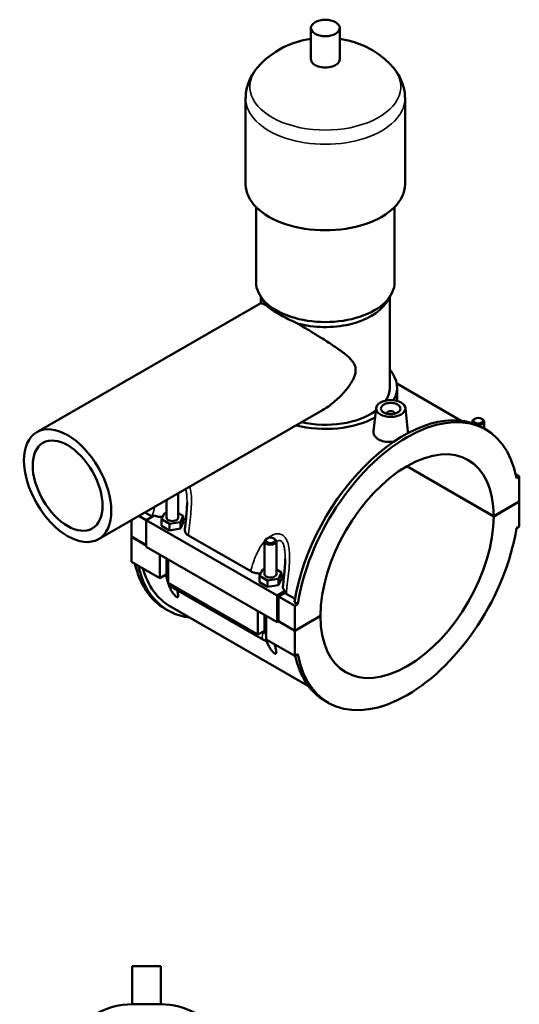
# Model space of a CAD drawing. Header units: millimetres. Extents: x 0 to 979, y -206 to 1211.
# Tile 10 of 10: x 724 to 979, y 607 to 1109. Entities that reach past the tile are written whole.
import ezdxf

# ---------------------------------------------------------------- set-up
doc = ezdxf.new("R2010")
doc.units = ezdxf.units.MM
doc.layers.add('Visible (ISO)', color=7, linetype='Continuous', lineweight=50)
doc.layers.add('Visible Narrow (ISO)', color=7, linetype='Continuous', lineweight=35)

msp = doc.modelspace()

# ---------------------------------------------------------------- linework, layer by layer
at = {"layer": 'Visible (ISO)'}
for p, q in [((872.452, 1089.309), (872.452, 1105.268)), ((887.092, 1089.309), (887.092, 1105.268)), ((839.105, 1025.475), (839.105, 1069.361)), ((920.438, 1025.475), (920.438, 1069.361)), ((844.392, 975.605), (844.392, 1013.929)), ((915.152, 975.605), (915.152, 1013.929)), ((732.53, 899.04), (846.864, 964.881)), ((848.942, 964.935), (846.658, 968.429)), ((846.832, 964.862), (846.832, 968.164)), ((910.601, 964.935), (912.885, 968.429)), ((912.712, 921.745), (912.712, 968.164)), ((916.184, 923.874), (949.151, 904.89)), ((916.372, 914.993), (916.372, 921.745)), ((763.969, 844.446), (878.303, 910.286)), ((905.661, 911.359), (904.387, 899.475)), ((920.633, 911.359), (921.912, 899.426)), ((911.147, 908.454), (911.147, 908.641)), ((915.147, 908.454), (915.147, 908.641)), ((954.836, 904.43), (954.836, 903.646)), ((956.133, 905.894), (955.707, 905.646)), ((959.54, 905.894), (959.966, 905.646)), ((960.836, 904.43), (960.836, 900.865)), ((961.647, 900.398), (959.979, 901.359)), ((965.685, 856.074), (921.285, 881.643)), ((921.355, 881.684), (965.685, 856.156)), ((976.91, 877.492), (978.767, 876.422)), ((978.767, 876.422), (977.308, 875.582)), ((978.767, 863.689), (978.767, 876.422)), ((798.707, 864.45), (798.707, 855.427)), ((804.707, 867.905), (804.707, 855.427)), ((965.685, 856.156), (978.767, 863.689)), ((978.767, 863.607), (965.685, 856.074)), ((978.696, 863.648), (978.767, 863.607)), ((978.767, 850.874), (978.767, 863.607)), ((780.777, 845.772), (780.777, 854.124)), ((784.581, 856.315), (788.413, 854.108)), ((791.445, 855.989), (787.73, 858.128)), ((792.488, 856.458), (788.413, 854.111)), ((788.413, 854.111), (855.164, 815.672)), ((788.413, 854.111), (788.413, 840.56)), ((796.13, 854.566), (797.625, 857.778)), ((796.13, 851.296), (796.13, 854.566)), ((800.213, 852.215), (796.13, 854.566)), ((797.625, 857.778), (798.707, 857.945)), ((804.707, 857.771), (807.284, 856.287)), ((807.284, 856.287), (805.79, 853.076)), ((807.284, 853.017), (807.284, 856.287)), ((796.13, 851.296), (800.213, 848.945)), ((805.79, 853.076), (800.213, 852.215)), ((800.213, 848.945), (800.213, 852.215)), ((800.213, 848.945), (805.79, 849.806)), ((805.79, 849.806), (805.79, 853.076)), ((805.79, 849.806), (807.284, 853.017)), ((977.308, 850.034), (978.767, 850.874)), ((780.777, 845.772), (788.413, 841.375)), ((780.777, 845.691), (780.848, 845.731)), ((780.777, 832.957), (780.777, 845.691)), ((788.413, 841.293), (780.777, 845.691)), ((809.881, 846.362), (841.707, 828.034)), ((850.067, 844.814), (849.641, 844.567)), ((853.474, 844.814), (853.9, 844.567)), ((788.413, 840.56), (855.164, 802.121)), ((848.77, 826.597), (848.77, 843.35)), ((854.77, 826.597), (854.77, 843.35)), ((795.343, 824.569), (795.343, 836.57)), ((798.707, 834.633), (798.707, 825.791)), ((799.586, 834.127), (799.586, 822.126)), ((780.777, 832.957), (795.343, 824.569)), ((846.193, 825.737), (847.688, 828.948)), ((847.688, 828.948), (848.77, 829.115)), ((854.77, 828.942), (857.347, 827.458)), ((798.492, 826.382), (795.343, 824.569)), ((798.707, 826.506), (798.492, 826.382)), ((798.492, 826.382), (798.707, 826.259)), ((846.193, 822.467), (846.193, 825.737)), ((850.276, 823.386), (846.193, 825.737)), ((855.853, 824.246), (850.276, 823.386)), ((857.347, 827.458), (855.853, 824.246)), ((855.853, 820.976), (855.853, 824.246)), ((855.853, 820.976), (857.347, 824.188)), ((857.347, 824.188), (857.347, 827.458)), ((799.586, 822.126), (845.406, 795.74)), ((802.331, 819.517), (848.152, 793.13)), ((846.193, 822.467), (850.276, 820.116)), ((850.276, 820.116), (850.276, 823.386)), ((850.276, 820.116), (855.853, 820.976)), ((855.164, 815.672), (859.239, 818.018)), ((855.164, 802.121), (855.164, 815.672)), ((859.099, 817.12), (855.871, 815.261)), ((855.871, 815.261), (864.215, 810.457)), ((855.871, 815.261), (855.871, 802.528)), ((864.299, 814.035), (859.845, 816.6)), ((799.565, 808.02), (797.896, 808.981)), ((800.734, 810.051), (871.177, 769.486)), ((865.674, 811.296), (864.005, 812.257)), ((865.674, 811.296), (864.215, 810.457)), ((864.215, 810.457), (864.215, 797.723)), ((845.406, 795.74), (845.406, 807.74)), ((848.77, 796.961), (848.77, 805.803)), ((849.649, 805.297), (849.649, 793.296)), ((864.215, 797.723), (877.297, 805.256)), ((877.297, 805.175), (864.215, 797.641)), ((877.226, 805.215), (877.297, 805.175)), ((855.871, 802.528), (855.164, 802.121)), ((864.215, 797.641), (855.8, 802.487)), ((855.871, 802.528), (864.215, 797.723)), ((848.555, 797.553), (845.406, 795.74)), ((848.339, 797.429), (848.611, 797.272)), ((848.77, 797.677), (848.555, 797.553)), ((848.555, 797.553), (848.77, 797.429)), ((864.215, 797.641), (864.215, 784.908)), ((849.649, 793.296), (864.215, 784.908)), ((864.215, 784.908), (865.674, 785.748)), ((881.334, 760.932), (879.666, 761.893)), ((795.784, 626.641), (781.144, 626.641)), ((781.144, 607.121), (781.144, 626.641)), ((795.784, 607.121), (795.784, 626.641)), ((795.784, 607.121), (781.144, 607.121))]:
    msp.add_line(p, q, dxfattribs=at)
for centre, start, end in [((781.144, 570.075), 90, 147.38758), ((795.784, 570.075), 32.61242, 90)]:
    msp.add_arc(centre, 37.046, start, end, dxfattribs=at)
for centre, major_axis, ratio in [((879.772, 1105.268), (7.32, 0), 0.5758617), ((913.147, 911.093), (7.5, 0), 0.5758617), ((913.147, 911.093), (5, 0), 0.5758617), ((957.836, 904.92), (2.4, 0), 0.5758617), ((748.25, 871.743), (15.72, -27.297), 0.5780931), ((748.25, 871.743), (12.576, -21.838), 0.5780931), ((851.77, 843.841), (2.4, 0), 0.5758617)]:
    msp.add_ellipse(centre, major_axis=major_axis, ratio=ratio, dxfattribs=at)
for centre, major_axis, ratio, start_param, end_param in [((879.772, 1089.309), (-7.32, 0), 0.5758617, 0, 3.1415927), ((879.772, 1025.475), (-40.667, 0), 0.5758617, 0, 3.1415927), ((879.772, 975.605), (-35.38, 0), 0.5758617, 0, 3.1415927), ((879.772, 971.615), (-32.94, 0), 0.5758617, 0.3599086, 0.4451814), ((879.772, 971.615), (32.94, 0), 0.5758617, 4.2672076, 5.9232767), ((879.772, 921.745), (36.6, 0), 0.5758617, 5.9737411, 6.7342121), ((879.772, 921.745), (32.94, 0), 0.5758617, 5.9292044, 6.2831853), ((919.822, 831.626), (40.156, 69.733), 0.5780931, 0, 2.1588447), ((921.491, 830.665), (40.156, 69.733), 0.5780931, 5.6912696, 8.44203), ((879.772, 921.745), (32.94, 0), 0.5758617, 4.3337474, 5.6090181), ((913.147, 908.641), (-2, 0), 0.5758617, 2.9729035, 6.4518745), ((879.772, 921.745), (36.6, 0), 0.5758617, 4.291049, 5.4784443), ((957.836, 904.43), (-3, 0), 0.5758617, 5.5016397, 6.86591), ((957.836, 904.43), (3, 0), 0.5758617, 4.5108754, 7.0647309), ((921.491, 830.665), (31.19, 54.161), 0.5780931, 5.4966534, 8.6366461), ((801.707, 855.427), (-3, 0), 0.5758617, 0, 3.1415927), ((801.707, 852.157), (7.5, 0), 0.5758617, 0.4153421, 0.7324026), ((921.491, 830.665), (-31.19, -54.161), 0.5780931, 5.4966534, 8.6366461), ((921.491, 830.665), (-40.156, -69.733), 0.5780931, 5.6912696, 8.44203), ((851.77, 843.35), (3, 0), 0.5758617, 2.360047, 7.0647309), ((838.052, 878.714), (-40.156, -69.733), 0.5780931, 5.724523, 6.2831853), ((839.721, 877.753), (-40.156, -69.733), 0.5780931, 5.724523, 6.5251304), ((839.721, 877.753), (-38.987, -67.702), 0.5780931, 5.7745376, 6.2831853), ((851.77, 826.597), (-3, 0), 0.5758617, 0, 3.1415927), ((851.77, 823.327), (7.5, 0), 0.5758617, 0.4153421, 0.7324026), ((919.822, 831.626), (-40.156, -69.733), 0.5780931, 5.7211441, 6.2831853)]:
    msp.add_ellipse(centre, major_axis=major_axis, ratio=ratio, start_param=start_param, end_param=end_param, dxfattribs=at)
for points, knots in [([(872.452, 1099.741), (871.12, 1099.542), (869.776, 1099.285), (864.037, 1097.921), (859.447, 1096.266), (851.534, 1091.256), (848.393, 1088.78), (845.381, 1085.344)], [7.32269345, 7.32269345, 7.32269345, 7.32269345, 7.45993851, 7.45993851, 7.90124478, 7.90124478, 8.17184916, 8.17184916, 8.17184916, 8.17184916]), ([(914.163, 1085.344), (911.258, 1088.657), (908.231, 1091.078), (901.413, 1095.479), (897.69, 1097.047), (891.729, 1098.884), (889.393, 1099.397), (887.092, 1099.741)], [5.96531778, 5.96531778, 5.96531778, 5.96531778, 6.22626042, 6.22626042, 6.57732596, 6.57732596, 6.81447349, 6.81447349, 6.81447349, 6.81447349]), ([(845.381, 1085.344), (844.656, 1084.518), (843.971, 1083.64), (842.702, 1081.778), (842.118, 1080.793), (841.08, 1078.72), (840.627, 1077.632), (839.884, 1075.37), (839.595, 1074.198), (839.205, 1071.804), (839.105, 1070.583), (839.105, 1069.361)], [1.88866385, 1.88866385, 1.88866385, 1.88866385, 1.98216998, 1.98216998, 2.07567611, 2.07567611, 2.16918223, 2.16918223, 2.26268836, 2.26268836, 2.35619449, 2.35619449, 2.35619449, 2.35619449]), ([(920.438, 1069.361), (920.438, 1070.583), (920.338, 1071.804), (919.948, 1074.198), (919.659, 1075.37), (918.916, 1077.632), (918.463, 1078.72), (917.426, 1080.793), (916.842, 1081.778), (915.572, 1083.64), (914.887, 1084.518), (914.163, 1085.344)], [5.49778714, 5.49778714, 5.49778714, 5.49778714, 5.59129327, 5.59129327, 5.6847994, 5.6847994, 5.77830553, 5.77830553, 5.87181166, 5.87181166, 5.96531778, 5.96531778, 5.96531778, 5.96531778]), ([(846.864, 964.881), (846.941, 964.925), (847.159, 964.873), (847.969, 964.527), (848.567, 964.232), (849.579, 963.696), (849.804, 963.576), (850.042, 963.447)], [2.9671224, 2.9671224, 2.9671224, 2.9671224, 3.6047836, 3.6047836, 4.2497014, 4.2497014, 4.4189651, 4.4189651, 4.4189651, 4.4189651]), ([(850.042, 963.447), (850.312, 963.168), (850.643, 962.869), (851.596, 962.093), (852.286, 961.595), (853.887, 960.54), (854.798, 959.983), (856.761, 958.853), (857.861, 958.252), (860.231, 957.02), (861.501, 956.389), (863.721, 955.338), (864.652, 954.91), (865.587, 954.495)], [2.4086649, 2.4086649, 2.4086649, 2.4086649, 2.6983398, 2.6983398, 3.1146418, 3.1146418, 3.5309437, 3.5309437, 3.9472456, 3.9472456, 4.3635475, 4.3635475, 4.6532225, 4.6532225, 4.6532225, 4.6532225]), ([(865.587, 954.495), (866.087, 954.199), (866.59, 953.9), (869.018, 952.455), (870.971, 951.282), (874.779, 948.967), (876.633, 947.825), (880.346, 945.495), (882.31, 944.236), (886.03, 941.738), (887.788, 940.502), (890.926, 938.033), (892.3, 936.82), (893.9, 934.826), (894.354, 934.133), (895.02, 932.59), (895.234, 931.74), (895.234, 929.724), (895.02, 928.742), (894.354, 926.81), (893.9, 925.859), (892.3, 923.03), (890.926, 921.183), (887.788, 917.615), (886.03, 915.915), (882.31, 912.84), (880.346, 911.467), (878.342, 910.309), (878.323, 910.297), (878.303, 910.286)], [-15.4980389, -15.4980389, -15.4980389, -15.4980389, -15.3287752, -15.3287752, -14.6838575, -14.6838575, -14.0389397, -14.0389397, -13.2989732, -13.2989732, -12.5590068, -12.5590068, -11.8190403, -11.8190403, -11.4490571, -11.4490571, -11.0790738, -11.0790738, -10.7090906, -10.7090906, -10.3391074, -10.3391074, -9.5991409, -9.5991409, -8.8591745, -8.8591745, -8.119208, -8.119208, -8.1119515, -8.1119515, -8.1119515, -8.1119515]), ([(914.779, 894.252), (914.228, 894.166), (913.674, 894.109), (912.036, 894.029), (910.86, 894.099), (908.694, 894.534), (907.704, 894.901), (906.924, 895.351), (906.143, 895.8), (905.469, 896.391), (904.579, 897.716), (904.363, 898.448), (904.368, 899.247), (904.375, 899.361), (904.388, 899.475)], [4.4727405, 4.4727405, 4.4727405, 4.4727405, 4.6337804, 4.6337804, 4.9649814, 4.9649814, 5.2961824, 5.2961824, 5.2961824, 5.6273835, 5.6273835, 5.9585845, 5.9585845, 6.0130883, 6.0130883, 6.0130883, 6.0130883]), ([(921.912, 899.426), (921.922, 899.331), (921.927, 899.237), (921.925, 898.945), (921.898, 898.742), (921.845, 898.538)], [3.25764822, 3.25764822, 3.25764822, 3.25764822, 3.31049328, 3.31049328, 3.42311153, 3.42311153, 3.42311153, 3.42311153]), ([(809.207, 863.158), (809.207, 862.283), (809.178, 861.379), (809.082, 859.545), (809.014, 858.613), (808.855, 856.737), (808.764, 855.793), (808.571, 853.9), (808.469, 852.952), (808.264, 851.057), (808.162, 850.11), (808.062, 849.165)], [4.9473036, 4.9473036, 4.9473036, 4.9473036, 5.2511444, 5.2511444, 5.5549853, 5.5549853, 5.8588261, 5.8588261, 6.1626669, 6.1626669, 6.4665077, 6.4665077, 6.4665077, 6.4665077]), ([(792.488, 856.458), (792.958, 856.27), (793.471, 856.12), (794.713, 855.872), (795.45, 855.805), (796.367, 855.811), (796.542, 855.816), (796.716, 855.825)], [-0.65716435, -0.65716435, -0.65716435, -0.65716435, -0.48492266, -0.48492266, -0.26259564, -0.26259564, -0.20993385, -0.20993385, -0.20993385, -0.20993385]), ([(808.062, 849.165), (808.052, 849.067), (808.048, 848.969), (808.066, 848.399), (808.235, 847.933), (808.866, 847.074), (809.315, 846.687), (809.881, 846.362)], [-0.53691825, -0.53691825, -0.53691825, -0.53691825, -0.48578837, -0.48578837, -0.24009192, -0.24009192, 0, 0, 0, 0]), ([(859.27, 834.328), (859.27, 833.454), (859.241, 832.55), (859.145, 830.715), (859.077, 829.784), (858.918, 827.908), (858.827, 826.963), (858.634, 825.07), (858.532, 824.122), (858.328, 822.227), (858.225, 821.28), (858.125, 820.336)], [4.9473036, 4.9473036, 4.9473036, 4.9473036, 5.2511444, 5.2511444, 5.5549853, 5.5549853, 5.8588261, 5.8588261, 6.1626669, 6.1626669, 6.4665077, 6.4665077, 6.4665077, 6.4665077]), ([(798.707, 825.791), (798.707, 825.262), (798.777, 824.756), (799.013, 823.779), (799.18, 823.309), (799.45, 822.724), (799.516, 822.591), (799.586, 822.46)], [1.57079633, 1.57079633, 1.57079633, 1.57079633, 1.88495559, 1.88495559, 2.19911486, 2.19911486, 2.29311877, 2.29311877, 2.29311877, 2.29311877]), ([(841.707, 828.034), (842.295, 827.696), (842.995, 827.43), (844.555, 827.065), (845.402, 826.974), (846.43, 826.981), (846.605, 826.986), (846.779, 826.996)], [-0.76813372, -0.76813372, -0.76813372, -0.76813372, -0.51844318, -0.51844318, -0.26259564, -0.26259564, -0.20993385, -0.20993385, -0.20993385, -0.20993385]), ([(804.108, 818.494), (804.289, 817.85), (804.464, 817.19), (804.643, 816.281), (804.688, 815.981), (804.717, 815.454), (804.702, 815.225), (804.579, 814.955), (804.501, 814.868), (804.309, 814.832), (804.233, 814.835), (804.052, 814.883), (803.948, 814.927), (803.709, 815.064), (803.585, 815.152), (803.334, 815.353), (803.207, 815.466), (802.835, 815.827), (802.598, 816.096), (802.076, 816.737), (801.796, 817.136), (801.282, 817.942), (801.051, 818.349), (800.421, 819.567), (800.092, 820.373), (799.611, 821.771), (799.419, 822.454), (799.262, 823.147)], [1.7223899, 1.7223899, 1.7223899, 1.7223899, 2.0192634, 2.0192634, 2.1817845, 2.1817845, 2.3443056, 2.3443056, 2.4456949, 2.4456949, 2.4963896, 2.4963896, 2.5470843, 2.5470843, 2.5977789, 2.5977789, 2.6484736, 2.6484736, 2.749863, 2.749863, 2.9123841, 2.9123841, 3.0749051, 3.0749051, 3.3999473, 3.3999473, 3.6967016, 3.6967016, 3.6967016, 3.6967016]), ([(799.873, 821.96), (799.955, 821.829), (800.041, 821.699), (800.417, 821.167), (800.741, 820.787), (801.469, 820.094), (801.873, 819.781), (802.331, 819.517)], [2.41490107, 2.41490107, 2.41490107, 2.41490107, 2.51327412, 2.51327412, 2.82743339, 2.82743339, 3.14159265, 3.14159265, 3.14159265, 3.14159265]), ([(858.125, 820.336), (858.125, 820.332), (858.124, 820.329), (858.079, 819.876), (858.174, 819.426), (858.598, 818.648), (858.878, 818.318), (859.239, 818.018)], [-0.47712663, -0.47712663, -0.47712663, -0.47712663, -0.47527808, -0.47527808, -0.24123319, -0.24123319, -0.05058455, -0.05058455, -0.05058455, -0.05058455]), ([(848.611, 797.272), (848.65, 797.25), (848.687, 797.235), (848.738, 797.226), (848.755, 797.226), (848.77, 797.228)], [0, 0, 0, 0, 0.016458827, 0.016458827, 0.025619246, 0.025619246, 0.025619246, 0.025619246]), ([(848.152, 793.13), (848.61, 792.866), (849.126, 792.649), (850.138, 792.446), (850.6, 792.415), (851.083, 792.471)], [3.14159265, 3.14159265, 3.14159265, 3.14159265, 3.45575192, 3.45575192, 3.68065751, 3.68065751, 3.68065751, 3.68065751]), ([(853.812, 790.899), (853.92, 790.536), (854.023, 790.184), (854.319, 789.146), (854.516, 788.416), (854.706, 787.451), (854.751, 787.151), (854.78, 786.624), (854.766, 786.396), (854.642, 786.125), (854.564, 786.038), (854.372, 786.002), (854.296, 786.006), (854.115, 786.053), (854.011, 786.097), (853.772, 786.235), (853.648, 786.322), (853.397, 786.523), (853.27, 786.637), (852.898, 786.998), (852.661, 787.267), (852.139, 787.908), (851.859, 788.307), (851.345, 789.113), (851.114, 789.52), (850.484, 790.737), (850.155, 791.544), (849.877, 792.353), (849.85, 792.432), (849.824, 792.511)], [1.5379047, 1.5379047, 1.5379047, 1.5379047, 1.6942212, 1.6942212, 2.0192634, 2.0192634, 2.1817845, 2.1817845, 2.3443056, 2.3443056, 2.4456949, 2.4456949, 2.4963896, 2.4963896, 2.5470843, 2.5470843, 2.5977789, 2.5977789, 2.6484736, 2.6484736, 2.749863, 2.749863, 2.9123841, 2.9123841, 3.0749051, 3.0749051, 3.3999473, 3.3999473, 3.4348433, 3.4348433, 3.4348433, 3.4348433])]:
    msp.add_open_spline(points, degree=3, knots=knots, dxfattribs=at)
for points in [[(791.561, 855.924), (791.522, 855.945), (791.483, 855.967), (791.445, 855.989)], [(859.239, 818.018), (859.191, 817.718), (859.144, 817.419), (859.099, 817.12)], [(859.845, 816.6), (859.567, 816.76), (859.318, 816.934), (859.099, 817.12)]]:
    msp.add_open_spline(points, degree=3, dxfattribs=at)
at = {"layer": 'Visible Narrow (ISO)'}
for centre, major_axis, ratio, start_param, end_param in [((879.772, 1075.346), (-38.525, 0), 0.5758617, 5.8156547, 9.8923086), ((879.772, 1069.361), (-40.667, 0), 0.5758617, 0, 3.1415927), ((801.707, 825.791), (-3, 0), 0.5758617, 0, 0.7853982), ((803.828, 822.116), (-1.497, -2.6), 0.5780931, 5.4920009, 6.2831853), ((849.649, 795.73), (-1.497, -2.6), 0.5780931, 4.436118, 6.2831853), ((851.77, 796.961), (-3, 0), 0.5758617, 0, 0.7853982)]:
    msp.add_ellipse(centre, major_axis=major_axis, ratio=ratio, start_param=start_param, end_param=end_param, dxfattribs=at)
for points, knots in [([(808.482, 870.079), (808.567, 869.804), (808.643, 869.514), (808.838, 868.636), (808.935, 868.02), (809.118, 866.397), (809.173, 865.36), (809.203, 863.925), (809.207, 863.543), (809.207, 863.158)], [4.06988876, 4.06988876, 4.06988876, 4.06988876, 4.19633401, 4.19633401, 4.43859792, 4.43859792, 4.81258711, 4.81258711, 4.94730363, 4.94730363, 4.94730363, 4.94730363]), ([(809.881, 846.362), (809.965, 847.131), (810.052, 847.906), (810.35, 850.52), (810.573, 852.387), (810.981, 856.126), (811.169, 857.996), (811.401, 861.393), (811.466, 862.914), (811.444, 865.764), (811.373, 867.095), (811.084, 869.222), (810.925, 870.041), (810.663, 870.976), (810.617, 871.129), (810.569, 871.281)], [-6.5482541, -6.5482541, -6.5482541, -6.5482541, -6.3154556, -6.3154556, -5.7684114, -5.7684114, -5.2370508, -5.2370508, -4.8125871, -4.8125871, -4.4385979, -4.4385979, -4.196334, -4.196334, -4.1482111, -4.1482111, -4.1482111, -4.1482111]), ([(792.816, 861.058), (792.595, 860.381), (792.39, 859.701), (791.917, 858.012), (791.667, 857.001), (791.445, 855.989)], [-1.05738845, -1.05738845, -1.05738845, -1.05738845, -0.83571188, -0.83571188, -0.50860008, -0.50860008, -0.50860008, -0.50860008]), ([(859.845, 816.6), (859.958, 817.674), (860.079, 818.76), (860.414, 821.691), (860.636, 823.558), (861.044, 827.296), (861.232, 829.166), (861.464, 832.563), (861.529, 834.085), (861.507, 836.935), (861.436, 838.266), (861.147, 840.393), (860.989, 841.211), (860.517, 842.893), (860.182, 843.744), (859.419, 845.041), (859.036, 845.535), (858.328, 846.191), (858.036, 846.409), (857.727, 846.587), (857.418, 846.764), (857.093, 846.903), (856.222, 847.156), (855.659, 847.207), (854.34, 847.108), (853.581, 846.887), (852.223, 846.259), (851.614, 845.882), (850.846, 845.306), (850.662, 845.159), (850.481, 845.007)], [-6.6425674, -6.6425674, -6.6425674, -6.6425674, -6.315457, -6.315457, -5.768411, -5.768411, -5.2370505, -5.2370505, -4.8125869, -4.8125869, -4.4385978, -4.4385978, -4.1963339, -4.1963339, -3.9161939, -3.9161939, -3.7065877, -3.7065877, -3.5755838, -3.5755838, -3.5755838, -3.4445798, -3.4445798, -3.2349736, -3.2349736, -2.9548336, -2.9548336, -2.7125697, -2.7125697, -2.6345069, -2.6345069, -2.6345069, -2.6345069]), ([(848.77, 843.321), (848.696, 843.237), (848.623, 843.153), (847.689, 842.055), (846.916, 840.94), (845.353, 838.31), (844.606, 836.762), (843.293, 833.545), (842.733, 831.873), (842.061, 829.473), (841.877, 828.754), (841.707, 828.034)], [-2.3744283, -2.3744283, -2.3744283, -2.3744283, -2.3385806, -2.3385806, -1.914117, -1.914117, -1.3827565, -1.3827565, -0.8357105, -0.8357105, -0.6029134, -0.6029134, -0.6029134, -0.6029134]), ([(854.77, 843.139), (855.059, 843.364), (855.355, 843.537), (855.954, 843.747), (856.257, 843.78), (856.729, 843.698), (856.905, 843.634), (857.074, 843.537), (857.242, 843.44), (857.402, 843.31), (857.792, 842.896), (858.005, 842.566), (858.433, 841.664), (858.625, 841.05), (858.902, 839.807), (858.998, 839.191), (859.182, 837.567), (859.237, 836.531), (859.267, 835.096), (859.27, 834.713), (859.27, 834.329)], [3.0301144, 3.0301144, 3.0301144, 3.0301144, 3.2349736, 3.2349736, 3.4445798, 3.4445798, 3.5755838, 3.5755838, 3.5755838, 3.7065877, 3.7065877, 3.9161939, 3.9161939, 4.1963339, 4.1963339, 4.4385978, 4.4385978, 4.8125869, 4.8125869, 4.9473036, 4.9473036, 4.9473036, 4.9473036])]:
    msp.add_open_spline(points, degree=3, knots=knots, dxfattribs=at)

doc.saveas('drawing.dxf')
